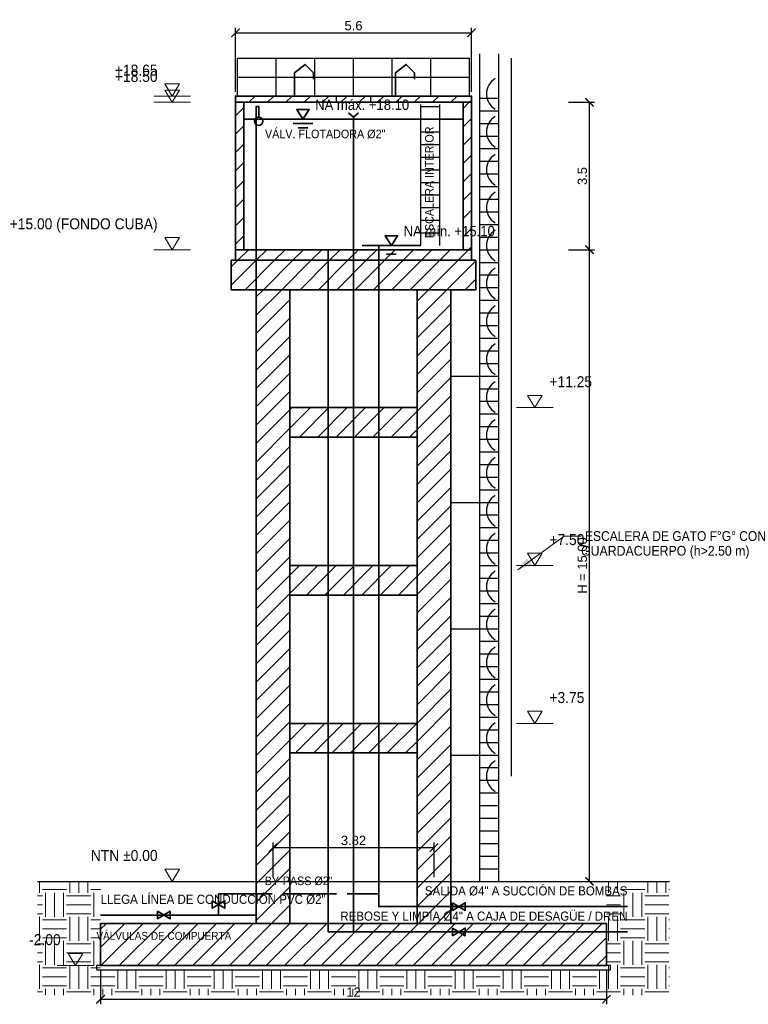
# Model space of a CAD drawing. Header units: metres. Extents: x 295850 to 310263, y 8095845 to 8104014.
# Tile 76 of 78: x 310157 to 310174, y 8099997 to 8100020. Entities that reach past the tile are written whole.
import ezdxf
from ezdxf.enums import TextEntityAlignment as Align

# ---------------------------------------------------------------- set-up
doc = ezdxf.new("R2010")
doc.units = ezdxf.units.M
doc.linetypes.add('DASHED', pattern=[1.524, 1.27, -0.254])
for name, color, linetype, lineweight in [('DET-CONCRETO', 7, 'Continuous', 35), ('DET-COTAS', 3, 'Continuous', 13), ('DET-HATCH', 8, 'Continuous', 9), ('DET-LINEA', 7, 'Continuous', 25), ('DET-TERRENO', 32, 'Continuous', 25), ('DET-TUB', 5, 'Continuous', 35), ('DET-TXT', 7, 'Continuous', 18)]:
    doc.layers.add(name, color=color, linetype=linetype, lineweight=lineweight)
doc.styles.add('ARIAL', font='arial.ttf')
doc.dimstyles.new('COTA_100', dxfattribs={"dimscale": 0.1, "dimtxt": 2.2, "dimasz": 2, "dimexe": 1.2, "dimexo": 1, "dimgap": 0.6, "dimtad": 1, "dimdsep": 46, "dimtxsty": 'ARIAL', "dimblk": 'ARCHTICK', "dimcen": 2.5, "dimclrd": 3, "dimclre": 3, "dimclrt": 7, "dimazin": 3, "dimtfac": 1, "dimtmove": 0, "dimatfit": 3, "dimarcsym": 0})

# ---------------------------------------------------------------- blocks, each defined once
blk = doc.blocks.new('_ARCHTICK')
at = {"color": 0, "linetype": 'ByBlock', "const_width": 0.15}
blk.add_lwpolyline([(-0.5, -0.5), (0.5, 0.5)], dxfattribs=at)
blk = doc.blocks.new('DET_TANQUE_IIHH')
at = {"layer": 'DET-HATCH'}
h = blk.add_hatch(dxfattribs=at)
h.set_pattern_fill('ANSI31', scale=0.097007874)
h.paths.add_polyline_path([(310162.2, 8100018.5), (310167.8, 8100018.5), (310167.8, 8100018.65), (310162.2, 8100018.65)])
h = blk.add_hatch(dxfattribs=at)
h.set_pattern_fill('ANSI31', scale=0.097007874)
h.paths.add_polyline_path([(310162.2, 8100015), (310162.4, 8100015), (310162.4, 8100018.5), (310162.2, 8100018.5)])
h = blk.add_hatch(dxfattribs=at)
h.set_pattern_fill('ANSI31', scale=0.097007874)
h.paths.add_polyline_path([(310167.6, 8100015), (310167.8, 8100015), (310167.8, 8100018.5), (310167.6, 8100018.5)])
h = blk.add_hatch(dxfattribs=at)
h.set_pattern_fill('ANSI31', scale=0.097007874)
h.paths.add_polyline_path([(310162.2, 8100014.75), (310167.8, 8100014.75), (310167.8, 8100015), (310162.2, 8100015)])
h = blk.add_hatch(dxfattribs=at)
h.set_pattern_fill('ANSI31', scale=0.097007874)
h.paths.add_polyline_path([(310162.1, 8100014.05), (310167.9, 8100014.05), (310167.9, 8100014.75), (310162.1, 8100014.75)])
h = blk.add_hatch(dxfattribs=at)
h.set_pattern_fill('ANSI31', scale=0.097007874)
h.paths.add_polyline_path([(310162.69, 8099999), (310163.49, 8099999), (310163.49, 8100014.05), (310162.69, 8100014.05)])
h = blk.add_hatch(dxfattribs=at)
h.set_pattern_fill('ANSI31', scale=0.097007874)
h.paths.add_polyline_path([(310166.51, 8099999), (310167.31, 8099999), (310167.31, 8100014.05), (310166.51, 8100014.05)])
h = blk.add_hatch(dxfattribs=at)
h.set_pattern_fill('ANSI31', scale=0.097007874)
h.paths.add_polyline_path([(310163.49, 8100010.55), (310166.51, 8100010.55), (310166.51, 8100011.25), (310163.49, 8100011.25)])
h = blk.add_hatch(dxfattribs=at)
h.set_pattern_fill('ANSI31', scale=0.097007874)
h.paths.add_polyline_path([(310163.49, 8100006.8), (310166.51, 8100006.8), (310166.51, 8100007.5), (310163.49, 8100007.5)])
h = blk.add_hatch(dxfattribs=at)
h.set_pattern_fill('ANSI31', scale=0.097007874)
h.paths.add_polyline_path([(310163.49, 8100003.05), (310166.51, 8100003.05), (310166.51, 8100003.75), (310163.49, 8100003.75)])
h = blk.add_hatch(dxfattribs=at)
h.set_pattern_fill('EARTH', scale=0.09)
h.paths.add_polyline_path([(310157.5, 8100000), (310159, 8100000), (310159, 8099997.9), (310171, 8099997.9), (310171, 8100000), (310172.5, 8100000), (310172.5, 8099997.3), (310157.5, 8099997.3)])
h = blk.add_hatch(dxfattribs=at)
h.set_pattern_fill('ANSI31', scale=0.097007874)
h.paths.add_polyline_path([(310159, 8099998), (310171, 8099998), (310171, 8099999), (310159, 8099999)])
at = {"layer": 'DET-TXT'}
h = blk.add_hatch(color=256, dxfattribs=at)
h.dxf.hatch_style = 1
h.paths.add_polyline_path([(310168.9, 8100007.4), (310169.225, 8100007.521), (310169.115, 8100007.672)])
at = {"layer": 'DET-CONCRETO'}
for points in [[(310162.2, 8100018.5), (310167.8, 8100018.5), (310167.8, 8100018.65), (310162.2, 8100018.65)], [(310162.2, 8100015), (310162.4, 8100015), (310162.4, 8100018.5), (310162.2, 8100018.5)], [(310167.6, 8100015), (310167.8, 8100015), (310167.8, 8100018.5), (310167.6, 8100018.5)], [(310162.2, 8100014.75), (310167.8, 8100014.75), (310167.8, 8100015), (310162.2, 8100015)], [(310162.1, 8100014.05), (310167.9, 8100014.05), (310167.9, 8100014.75), (310162.1, 8100014.75)], [(310162.69, 8099999), (310163.49, 8099999), (310163.49, 8100014.05), (310162.69, 8100014.05)], [(310166.51, 8099999), (310167.31, 8099999), (310167.31, 8100014.05), (310166.51, 8100014.05)], [(310163.49, 8100010.55), (310166.51, 8100010.55), (310166.51, 8100011.25), (310163.49, 8100011.25)], [(310163.49, 8100006.8), (310166.51, 8100006.8), (310166.51, 8100007.5), (310163.49, 8100007.5)], [(310163.49, 8100003.05), (310166.51, 8100003.05), (310166.51, 8100003.75), (310163.49, 8100003.75)], [(310159, 8099998), (310171, 8099998), (310171, 8099999), (310159, 8099999)]]:
    blk.add_lwpolyline(points, close=True, dxfattribs=at)
at = {"layer": 'DET-COTAS'}
for p, q in [((310160.265, 8100018.65), (310161.135, 8100018.65)), ((310160.265, 8100018.5), (310161.135, 8100018.5)), ((310160.265, 8100015), (310161.135, 8100015)), ((310168.865, 8100011.25), (310169.735, 8100011.25)), ((310168.865, 8100007.5), (310169.735, 8100007.5)), ((310168.865, 8100003.75), (310169.735, 8100003.75)), ((310160.265, 8100000), (310161.135, 8100000)), ((310157.965, 8099998), (310158.835, 8099998))]:
    blk.add_line(p, q, dxfattribs=at)
for points in [[(310160.7, 8100018.65), (310160.526, 8100018.94), (310160.874, 8100018.94), (310160.7, 8100018.65)], [(310160.7, 8100018.5), (310160.526, 8100018.79), (310160.874, 8100018.79), (310160.7, 8100018.5)], [(310160.7, 8100015), (310160.526, 8100015.29), (310160.874, 8100015.29), (310160.7, 8100015)], [(310169.3, 8100011.25), (310169.126, 8100011.54), (310169.474, 8100011.54), (310169.3, 8100011.25)], [(310169.3, 8100007.5), (310169.126, 8100007.79), (310169.474, 8100007.79), (310169.3, 8100007.5)], [(310169.3, 8100003.75), (310169.126, 8100004.04), (310169.474, 8100004.04), (310169.3, 8100003.75)], [(310160.7, 8100000), (310160.526, 8100000.29), (310160.874, 8100000.29), (310160.7, 8100000)], [(310158.4, 8099998), (310158.226, 8099998.29), (310158.574, 8099998.29), (310158.4, 8099998)]]:
    blk.add_lwpolyline(points, dxfattribs=at)
at = {"layer": 'DET-LINEA'}
for p, q in [((310162.25, 8100018.65), (310162.25, 8100019.55)), ((310162.25, 8100019.55), (310167.75, 8100019.55)), ((310163.167, 8100018.65), (310163.167, 8100019.55)), ((310164.083, 8100018.65), (310164.083, 8100019.55)), ((310165, 8100018.65), (310165, 8100019.55)), ((310165.917, 8100018.65), (310165.917, 8100019.55)), ((310166.833, 8100018.65), (310166.833, 8100019.55)), ((310167.75, 8100018.65), (310167.75, 8100019.55)), ((310168, 8100000), (310168, 8100019.65)), ((310168.45, 8100000), (310168.45, 8100019.65)), ((310168.75, 8100002.5), (310168.75, 8100019.55)), ((310162.25, 8100019.1), (310167.75, 8100019.1)), ((310168, 8100018.6), (310168.45, 8100018.6)), ((310166.6, 8100015.1), (310166.6, 8100018.45)), ((310166.6, 8100018.4), (310167.05, 8100018.4)), ((310167.05, 8100015.1), (310167.05, 8100018.45)), ((310168, 8100018.3), (310168.45, 8100018.3)), ((310166.6, 8100018.1), (310167.05, 8100018.1)), ((310166.6, 8100017.8), (310167.05, 8100017.8)), ((310168, 8100018), (310168.45, 8100018)), ((310168, 8100017.7), (310168.45, 8100017.7)), ((310166.6, 8100017.5), (310167.05, 8100017.5)), ((310168, 8100017.4), (310168.45, 8100017.4)), ((310166.6, 8100017.2), (310167.05, 8100017.2)), ((310168, 8100017.1), (310168.45, 8100017.1)), ((310166.6, 8100016.9), (310167.05, 8100016.9)), ((310168, 8100016.8), (310168.45, 8100016.8)), ((310166.6, 8100016.6), (310167.05, 8100016.6)), ((310168, 8100016.5), (310168.45, 8100016.5)), ((310166.6, 8100016.3), (310167.05, 8100016.3)), ((310168, 8100016.2), (310168.45, 8100016.2)), ((310166.6, 8100016), (310167.05, 8100016)), ((310166.6, 8100015.7), (310167.05, 8100015.7)), ((310168, 8100015.9), (310168.45, 8100015.9)), ((310168, 8100015.6), (310168.45, 8100015.6)), ((310166.6, 8100015.4), (310167.05, 8100015.4)), ((310168, 8100015.3), (310168.45, 8100015.3)), ((310168, 8100015), (310168.45, 8100015)), ((310168, 8100014.7), (310168.45, 8100014.7)), ((310168, 8100014.4), (310168.45, 8100014.4)), ((310168, 8100014.1), (310168.45, 8100014.1)), ((310168, 8100013.8), (310168.45, 8100013.8)), ((310168, 8100013.5), (310168.45, 8100013.5)), ((310168, 8100013.2), (310168.45, 8100013.2)), ((310168, 8100012.9), (310168.45, 8100012.9)), ((310168, 8100012.6), (310168.45, 8100012.6)), ((310168, 8100012.3), (310168.45, 8100012.3)), ((310167.31, 8100012), (310168, 8100012)), ((310168, 8100012), (310168.45, 8100012)), ((310168, 8100011.7), (310168.45, 8100011.7)), ((310168, 8100011.4), (310168.45, 8100011.4)), ((310168, 8100011.1), (310168.45, 8100011.1)), ((310168, 8100010.8), (310168.45, 8100010.8)), ((310168, 8100010.5), (310168.45, 8100010.5)), ((310168, 8100010.2), (310168.45, 8100010.2)), ((310168, 8100009.9), (310168.45, 8100009.9)), ((310168, 8100009.6), (310168.45, 8100009.6)), ((310168, 8100009.3), (310168.45, 8100009.3)), ((310167.31, 8100009), (310168, 8100009)), ((310168, 8100009), (310168.45, 8100009)), ((310168, 8100008.7), (310168.45, 8100008.7)), ((310168, 8100008.4), (310168.45, 8100008.4)), ((310168, 8100008.1), (310168.45, 8100008.1)), ((310168, 8100007.8), (310168.45, 8100007.8)), ((310168, 8100007.5), (310168.45, 8100007.5)), ((310168, 8100007.2), (310168.45, 8100007.2)), ((310168, 8100006.9), (310168.45, 8100006.9)), ((310168, 8100006.6), (310168.45, 8100006.6)), ((310168, 8100006.3), (310168.45, 8100006.3)), ((310167.31, 8100006), (310168, 8100006)), ((310168, 8100006), (310168.45, 8100006)), ((310168, 8100005.7), (310168.45, 8100005.7)), ((310168, 8100005.4), (310168.45, 8100005.4)), ((310168, 8100005.1), (310168.45, 8100005.1)), ((310168, 8100004.8), (310168.45, 8100004.8)), ((310168, 8100004.5), (310168.45, 8100004.5)), ((310168, 8100004.2), (310168.45, 8100004.2)), ((310168, 8100003.9), (310168.45, 8100003.9)), ((310168, 8100003.6), (310168.45, 8100003.6)), ((310168, 8100003.3), (310168.45, 8100003.3)), ((310167.31, 8100003), (310168, 8100003)), ((310168, 8100003), (310168.45, 8100003)), ((310168, 8100002.7), (310168.45, 8100002.7)), ((310168, 8100002.4), (310168.45, 8100002.4)), ((310168, 8100002.1), (310168.45, 8100002.1)), ((310168, 8100001.8), (310168.45, 8100001.8)), ((310168, 8100001.5), (310168.45, 8100001.5)), ((310168, 8100001.2), (310168.45, 8100001.2)), ((310168, 8100000.9), (310168.45, 8100000.9)), ((310168, 8100000.6), (310168.45, 8100000.6)), ((310168, 8100000.3), (310168.45, 8100000.3))]:
    blk.add_line(p, q, dxfattribs=at)
blk.add_lwpolyline([(310164.6, 8100018.5), (310164.6, 8100018.65), (310165.4, 8100018.65), (310165.4, 8100018.5)], dxfattribs=at)
blk.add_lwpolyline([(310158.9, 8099997.9), (310171.1, 8099997.9), (310171.1, 8099998), (310158.9, 8099998)], close=True, dxfattribs=at)
for centre in [(310168.575, 8100018.7), (310168.575, 8100017.8), (310168.575, 8100016.9), (310168.575, 8100016), (310168.575, 8100015.1), (310168.575, 8100014.2), (310168.575, 8100013.3), (310168.575, 8100012.4), (310168.575, 8100011.5), (310168.575, 8100010.6), (310168.575, 8100009.7), (310168.575, 8100008.8), (310168.575, 8100007.9), (310168.575, 8100007), (310168.575, 8100006.1), (310168.575, 8100005.2), (310168.575, 8100004.3), (310168.575, 8100003.4), (310168.575, 8100002.5)]:
    blk.add_arc(centre, 0.42, 120, 240, dxfattribs=at)
at = {"layer": 'DET-TERRENO'}
blk.add_line((310157.5, 8100000), (310172.5, 8100000), dxfattribs=at)
at = {"layer": 'DET-TUB'}
for p, q in [((310162.4, 8100018.1), (310167.6, 8100018.1)), ((310163.104, 8100018.1), (310164.496, 8100018.1)), ((310163.568, 8100017.998), (310164.032, 8100017.998)), ((310163.684, 8100017.897), (310163.916, 8100017.897)), ((310165.204, 8100015.1), (310166.596, 8100015.1)), ((310165.668, 8100014.998), (310166.132, 8100014.998)), ((310165.784, 8100014.897), (310166.016, 8100014.897))]:
    blk.add_line(p, q, dxfattribs=at)
for points in [[(310163.6, 8100018.65), (310163.6, 8100019.2), (310163.85, 8100019.4), (310164.05, 8100019.2), (310164.05, 8100019.05)], [(310166, 8100018.65), (310166, 8100019.2), (310166.25, 8100019.4), (310166.45, 8100019.2), (310166.45, 8100019.05)], [(310159, 8099999.2), (310162.69, 8099999.2), (310162.69, 8100018.4), (310162.75, 8100018.4), (310162.75, 8100018.15)], [(310163.8, 8100018.1), (310163.655, 8100018.332), (310163.945, 8100018.332), (310163.8, 8100018.1)], [(310164.88, 8100018.25), (310165, 8100018.15), (310165.12, 8100018.25)], [(310165, 8100018.15), (310165, 8099998.8)], [(310165.9, 8100015.1), (310165.755, 8100015.332), (310166.045, 8100015.332), (310165.9, 8100015.1)], [(310164.4, 8100015), (310164.4, 8099998.8), (310171.5, 8099998.8)], [(310165.6, 8100015.1), (310165.6, 8099999.4), (310171.5, 8099999.4)], [(310162.69, 8099999.2), (310162.69, 8099999.2)]]:
    blk.add_lwpolyline(points, dxfattribs=at)
at = {"layer": 'DET-TUB', "linetype": 'DASHED'}
blk.add_lwpolyline([(310161.8, 8099999.2), (310161.8, 8099999.7), (310165.6, 8099999.7), (310165.6, 8099999.4)], dxfattribs=at)
at = {"layer": 'DET-TUB'}
for points in [[(310161.65, 8099999.54), (310161.95, 8099999.36), (310161.95, 8099999.54), (310161.65, 8099999.36)], [(310167.35, 8099999.49), (310167.65, 8099999.31), (310167.65, 8099999.49), (310167.35, 8099999.31)], [(310160.35, 8099999.29), (310160.65, 8099999.11), (310160.65, 8099999.29), (310160.35, 8099999.11)], [(310167.35, 8099998.89), (310167.65, 8099998.71), (310167.65, 8099998.89), (310167.35, 8099998.71)]]:
    blk.add_lwpolyline(points, close=True, dxfattribs=at)
blk.add_circle((310162.75, 8100018.05), 0.1, dxfattribs=at)
at = {"layer": 'DET-TXT'}
blk.add_lwpolyline([(310168.9, 8100007.4), (310170, 8100008.2), (310170.4, 8100008.2)], dxfattribs=at)
at = {"layer": 'DET-COTAS', "style": 'ARIAL', "width": 0.9}
for s, p in [('+18.65', (310160.352, 8100019.056)), ('+18.50', (310160.352, 8100018.906)), ('+15.00 (FONDO CUBA)', (310160.352, 8100015.406)), ('NTN ±0.00', (310160.352, 8100000.406)), ('-2.00', (310158.052, 8099998.406))]:
    blk.add_text(s, height=0.261, dxfattribs=at).set_placement(p, align=Align.BOTTOM_RIGHT)
for s, p in [('+11.25', (310169.648, 8100011.656)), ('+7.50', (310169.648, 8100007.906)), ('+3.75', (310169.648, 8100004.156))]:
    blk.add_text(s, height=0.261, dxfattribs=at).set_placement(p, align=Align.BOTTOM_LEFT)
at = {"layer": 'DET-TUB', "style": 'ARIAL', "width": 0.9}
for s, height, p in [('NA máx. +18.10', 0.2465, (310164.09, 8100018.245)), ('NA mín. +15.10', 0.2465, (310166.19, 8100015.245)), ('LLEGA LÍNEA DE CONDUCCIÓN PVC Ø2"', 0.2175, (310159, 8099999.4))]:
    blk.add_text(s, height=height, dxfattribs=at).set_placement(p, align=Align.BOTTOM_LEFT)
for s, p in [('SALIDA Ø4" A SUCCIÓN DE BOMBAS', (310171.5, 8099999.6)), ('REBOSE Y LIMPIA Ø4" A CAJA DE DESAGÜE / DREN', (310171.5, 8099999))]:
    blk.add_text(s, height=0.2175, dxfattribs=at).set_placement(p, align=Align.BOTTOM_RIGHT)
at = {"layer": 'DET-TXT', "style": 'ARIAL', "width": 0.9}
for s, height, p in [('VÁLV. FLOTADORA Ø2"', 0.203, (310162.9, 8100017.75)), ('ESCALERA DE GATO F°G° CON', 0.232, (310170.493, 8100008.2)), ('GUARDACUERPO (h>2.50 m)', 0.232, (310170.4, 8100007.85))]:
    blk.add_text(s, height=height, dxfattribs=at).set_placement(p, align=Align.MIDDLE_LEFT)
blk.add_text('ESCALERA INTERIOR', height=0.203, rotation=90, dxfattribs=at).set_placement((310166.8, 8100016.6), align=Align.MIDDLE_CENTER)
blk.add_text('BY-PASS Ø2"', height=0.203, dxfattribs=at).set_placement((310163.7, 8099999.85), align=Align.BOTTOM_CENTER)
blk.add_text('VÁLVULAS DE COMPUERTA', height=0.1885, dxfattribs=at).set_placement((310160.5, 8099998.8), align=Align.TOP_CENTER)
at = {"layer": 'DET-COTAS'}
for base, p1, p2 in [((310162.2, 8100020.15), (310162.2, 8100018.65), (310167.8, 8100018.65)), ((310163.09, 8100000.8), (310163.09, 8100000), (310166.91, 8100000)), ((310159, 8099997.2), (310159, 8099998), (310171, 8099998))]:
    blk.add_linear_dim(base=base, p1=p1, p2=p2, dimstyle='COTA_100', dxfattribs=at).render()
blk.add_linear_dim(base=(310170.6, 8100015), p1=(310170, 8100015), p2=(310170, 8100018.5), angle=90, dimstyle='COTA_100', dxfattribs=at).render()
blk.add_linear_dim(base=(310170.6, 8100000), p1=(310170, 8100000), p2=(310170, 8100015), angle=90, text='H = 15.00', dimstyle='COTA_100', dxfattribs=at).render()

msp = doc.modelspace()

# ---------------------------------------------------------------- block references
at = {"layer": 'DET-LINEA'}
msp.add_blockref('DET_TANQUE_IIHH', (0, 0), dxfattribs=at)

doc.saveas('drawing.dxf')
